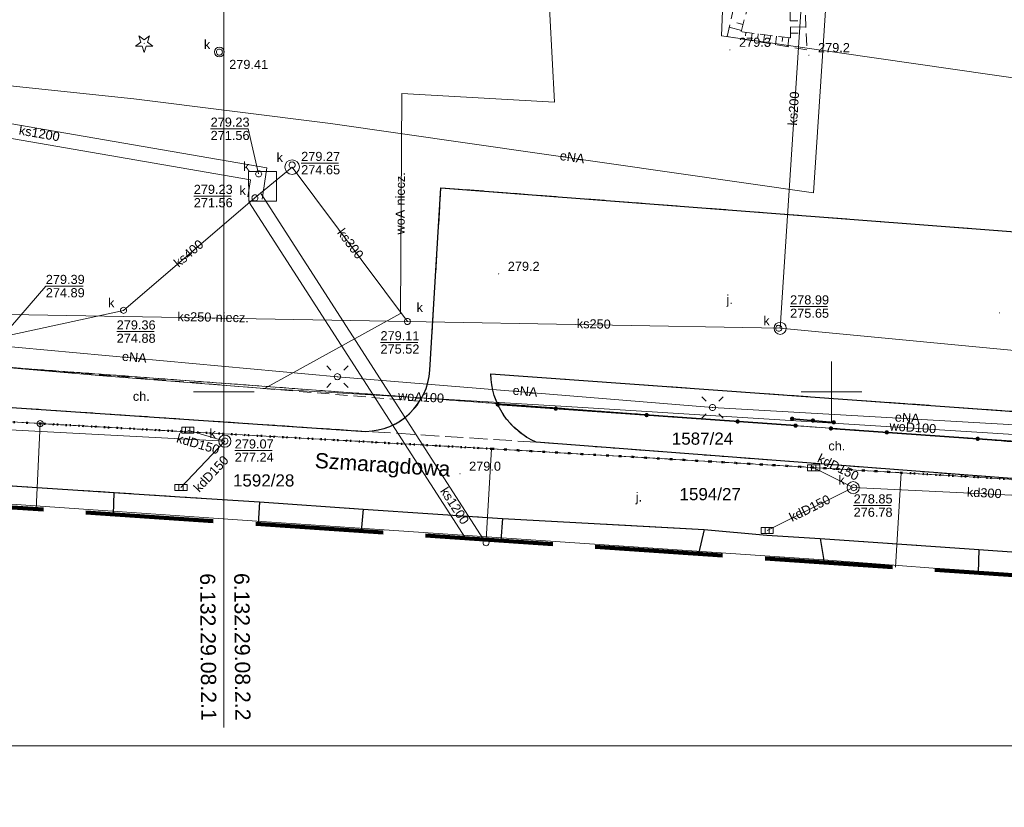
# Model space of a CAD drawing. Extents: x 0 to 6569664, y 0 to 5584502.
# Tile 22 of 64: x 6568383 to 6568464, y 5583916 to 5583981. Entities that reach past the tile are written whole.
import ezdxf
from ezdxf.enums import TextEntityAlignment as Align

# ---------------------------------------------------------------- set-up
doc = ezdxf.new("R2010")
doc.units = 0
doc.header["$PDSIZE"] = 0.75
for name, pattern in [('GAK', [3.5, 2, -0.7, 0.1, -0.7]), ('KROPK2', [1, 0.05, -0.95]), ('PRZER1-1', [1, 0.5, -0.5]), ('PRZER2-1', [1.5, 1, -0.5]), ('PRZER3-1', [2, 1.5, -0.5])]:
    doc.linetypes.add(name, pattern=pattern)
doc.layers.get('0').update_dxf_attribs({"linetype": 'CONTINUOUS'})
doc.layers.get('Defpoints').update_dxf_attribs({"linetype": 'CONTINUOUS'})
for name, color, linetype, lineweight in [('EGDE', 7, 'CONTINUOUS', 18), ('EGDE_O', 7, 'CONTINUOUS', 18), ('EGPG', 7, 'CONTINUOUS', 18), ('GELULI_O', 7, 'CONTINUOUS', 18), ('GESJAE', 7, 'CONTINUOUS', 50), ('GUPPRZ_O', 7, 'CONTINUOUS', 18), ('OTKC', 7, 'CONTINUOUS', 18), ('OTKC_O', 7, 'CONTINUOUS', 18), ('OTKJ', 7, 'CONTINUOUS', 18), ('OTKJ_O', 7, 'CONTINUOUS', 18), ('OTKK', 7, 'CONTINUOUS', 25), ('OTOO', 7, 'CONTINUOUS', 35), ('OTRK', 7, 'CONTINUOUS', 18), ('OTRN', 7, 'CONTINUOUS', 13), ('OTRN_O', 7, 'CONTINUOUS', 13), ('ramka sekcji', 7, 'CONTINUOUS', 18), ('siec', 7, 'GAK', 70), ('SUEO', 7, 'CONTINUOUS', 18), ('SUPK', 7, 'CONTINUOUS', 18), ('SUPW', 7, 'CONTINUOUS', 18), ('SUPW_O', 7, 'CONTINUOUS', 18), ('zakres', 6, 'PRZER3-1', 106)]:
    doc.layers.add(name, color=color, linetype=linetype, lineweight=lineweight)
for name, color, linetype, lineweight, true_color in [('EGUG', 7, 'CONTINUOUS', 18, 0x008000), ('OTZG', 7, 'CONTINUOUS', 18, 0x008000), ('SUEP', 1, 'CONTINUOUS', 18, 0xff0000), ('SUEP_O', 1, 'CONTINUOUS', 18, 0xff0000), ('SUKK', 7, 'CONTINUOUS', 18, 0x803300), ('SUKP', 7, 'CONTINUOUS', 18, 0x803300), ('SUKP_O', 7, 'CONTINUOUS', 18, 0x803300), ('SUKS', 7, 'CONTINUOUS', 18, 0x803300), ('SUKS_O', 7, 'CONTINUOUS', 18, 0x803300), ('SUWP', 5, 'CONTINUOUS', 18, 0x0000ff), ('SUWP_O', 5, 'CONTINUOUS', 18, 0x0000ff)]:
    doc.layers.add(name, color=color, linetype=linetype, lineweight=lineweight, true_color=true_color)
doc.styles.add('Arial', font='arial.ttf')
doc.styles.add('GEO-INFO', font='arial.ttf')
doc.dimstyles.get("Standard").update_dxf_attribs({"dimtxt": 0.18, "dimasz": 0.18, "dimexe": 0.18, "dimexo": 0.0625, "dimgap": 0.09, "dimtad": 0, "dimtih": 1, "dimtoh": 1, "dimdec": 4, "dimzin": 0, "dimdsep": 46, "dimtxsty": 'Standard', "dimcen": 0.09, "dimadec": 0, "dimazin": 0, "dimtfac": 1, "dimtdec": 4, "dimtofl": 0, "dimtmove": 0, "dimatfit": 3, "dimfxl": 0, "dimtolj": 1, "dimtzin": 0, "dimarcsym": 0})

# ---------------------------------------------------------------- blocks, each defined once
blk = doc.blocks.new('D_GSPRDI1')
blk.add_hatch(color=0).paths.add_polyline_path([(0, -0.045), (0.013906, -0.042798), (0.02645, -0.036406), (0.036406, -0.02645), (0.042798, -0.013906), (0.045, 0), (0.042798, 0.013906), (0.036406, 0.02645), (0.02645, 0.036406), (0.013906, 0.042798), (0, 0.045), (-0.013906, 0.042798), (-0.02645, 0.036406), (-0.036406, 0.02645), (-0.042798, 0.013906), (-0.045, 0), (-0.042798, -0.013906), (-0.036406, -0.02645), (-0.02645, -0.036406), (-0.013906, -0.042798)])
at = {"color": 0}
blk.add_lwpolyline([(0.272471, 0.088531), (0.713338, -0.231778), (0.168396, -0.231778), (0, -0.750048), (-0.168396, -0.231778), (-0.713338, -0.231778), (-0.272471, 0.088531), (-0.440867, 0.606801), (0, 0.286493), (0.440867, 0.606801)], close=True, dxfattribs=at)
blk = doc.blocks.new('D_GSPWPN1')
blk.add_hatch(color=0).paths.add_polyline_path([(-0.045, 0), (-0.043467, -0.011647), (-0.038971, -0.0225), (-0.03182, -0.03182), (-0.0225, -0.038971), (-0.011647, -0.043467), (0, -0.045), (0.011647, -0.043467), (0.0225, -0.038971), (0.03182, -0.03182), (0.038971, -0.0225), (0.043467, -0.011647), (0.045, 0), (0.043467, 0.011647), (0.038971, 0.0225), (0.03182, 0.03182), (0.0225, 0.038971), (0.011647, 0.043467), (0, 0.045), (-0.011647, 0.043467), (-0.0225, 0.038971), (-0.03182, 0.03182), (-0.038971, 0.0225), (-0.043467, 0.011647)])
blk = doc.blocks.new('D_GUPIWZ1_1')
at = {"color": 0}
blk.add_lwpolyline([(0, 0.25), (0.064705, 0.241481), (0.125, 0.216506), (0.176777, 0.176777), (0.216506, 0.125), (0.241481, 0.064705), (0.25, 0), (0.241481, -0.064705), (0.216506, -0.125), (0.176777, -0.176777), (0.125, -0.216506), (0.064705, -0.241481), (0, -0.25), (-0.064705, -0.241481), (-0.125, -0.216506), (-0.176777, -0.176777), (-0.216506, -0.125), (-0.241481, -0.064705), (-0.25, 0), (-0.241481, 0.064705), (-0.216506, 0.125), (-0.176777, 0.176777), (-0.125, 0.216506), (-0.064705, 0.241481)], close=True, dxfattribs=at)
blk = doc.blocks.new('D_GUPKKS1')
at = {"color": 0}
blk.add_lwpolyline([(0.5, -0.25), (-0.5, -0.25), (-0.5, 0.25), (0.5, 0.25)], close=True, dxfattribs=at)
for points in [[(-0.175, -0.25), (-0.175, 0.25)], [(0.175, -0.25), (0.175, 0.25)]]:
    blk.add_lwpolyline(points, dxfattribs=at)
blk = doc.blocks.new('D_GUPKSD1_1')
at = {"color": 0}
blk.add_lwpolyline([(0, 0.25), (0.064705, 0.241481), (0.125, 0.216506), (0.176777, 0.176777), (0.216506, 0.125), (0.241481, 0.064705), (0.25, 0), (0.241481, -0.064705), (0.216506, -0.125), (0.176777, -0.176777), (0.125, -0.216506), (0.064705, -0.241481), (0, -0.25), (-0.064705, -0.241481), (-0.125, -0.216506), (-0.176777, -0.176777), (-0.216506, -0.125), (-0.241481, -0.064705), (-0.25, 0), (-0.241481, 0.064705), (-0.216506, 0.125), (-0.176777, 0.176777), (-0.125, 0.216506), (-0.064705, 0.241481)], close=True, dxfattribs=at)
blk = doc.blocks.new('D_GEPPGD1_1')
at = {"color": 0}
blk.add_lwpolyline([(0, 0.25), (0.077254, 0.237764), (0.146946, 0.202254), (0.202254, 0.146946), (0.237764, 0.077254), (0.25, 0), (0.237764, -0.077254), (0.202254, -0.146946), (0.146946, -0.202254), (0.077254, -0.237764), (0, -0.25), (-0.077254, -0.237764), (-0.146946, -0.202254), (-0.202254, -0.146946), (-0.237764, -0.077254), (-0.25, 0), (-0.237764, 0.077254), (-0.202254, 0.146946), (-0.146946, 0.202254), (-0.077254, 0.237764)], close=True, dxfattribs=at)
blk = doc.blocks.new('D_GEPPGD1_2')
blk.add_hatch(color=0).paths.add_polyline_path([(0, -0.045), (0.013906, -0.042798), (0.02645, -0.036406), (0.036406, -0.02645), (0.042798, -0.013906), (0.045, 0), (0.042798, 0.013906), (0.036406, 0.02645), (0.02645, 0.036406), (0.013906, 0.042798), (0, 0.045), (-0.013906, 0.042798), (-0.02645, 0.036406), (-0.036406, 0.02645), (-0.042798, 0.013906), (-0.045, 0), (-0.042798, -0.013906), (-0.036406, -0.02645), (-0.02645, -0.036406), (-0.013906, -0.042798)])
blk = doc.blocks.new('D_KOLO')
blk.add_hatch(color=0).paths.add_polyline_path([(-0.175, 0), (-0.169037, -0.045293), (-0.151554, -0.0875), (-0.123744, -0.123744), (-0.0875, -0.151554), (-0.045293, -0.169037), (0, -0.175), (0.045293, -0.169037), (0.0875, -0.151554), (0.123744, -0.123744), (0.151554, -0.0875), (0.169037, -0.045293), (0.175, 0), (0.169037, 0.045293), (0.151554, 0.0875), (0.123744, 0.123744), (0.0875, 0.151554), (0.045293, 0.169037), (0, 0.175), (-0.045293, 0.169037), (-0.0875, 0.151554), (-0.123744, 0.123744), (-0.151554, 0.0875), (-0.169037, 0.045293)])
blk = doc.blocks.new('D_GSLKOG1')
blk.add_hatch(color=0).paths.add_polyline_path([(-0.175, 0), (-0.169037, -0.045293), (-0.151554, -0.0875), (-0.123744, -0.123744), (-0.0875, -0.151554), (-0.045293, -0.169037), (0, -0.175), (0.045293, -0.169037), (0.0875, -0.151554), (0.123744, -0.123744), (0.151554, -0.0875), (0.169037, -0.045293), (0.175, 0), (0.169037, 0.045293), (0.151554, 0.0875), (0.123744, 0.123744), (0.0875, 0.151554), (0.045293, 0.169037), (0, 0.175), (-0.045293, 0.169037), (-0.0875, 0.151554), (-0.123744, 0.123744), (-0.151554, 0.0875), (-0.169037, 0.045293)])
blk = doc.blocks.new('D_GUPELA2')
blk.add_hatch(color=0).paths.add_polyline_path([(-0.001087, 0.044987), (0.011881, 0.043403), (0.021281, 0.03965), (0.030065, 0.033482), (0.038133, 0.023893), (0.043117, 0.012881), (0.044986, 0.001113), (0.044323, -0.007777), (0.040557, -0.019497), (0.033417, -0.030138), (0.024849, -0.037517), (0.013788, -0.042836), (0.002013, -0.044955), (-0.00982, -0.043916), (-0.020466, -0.040077), (-0.029541, -0.033946), (-0.036867, -0.025804), (-0.04187, -0.01649), (-0.04461, -0.005909), (-0.044532, 0.006476), (-0.041285, 0.017903), (-0.034764, 0.028574), (-0.024479, 0.03776), (-0.013449, 0.042943)])
at = {"color": 0}
for points in [[(-0.883883, 0.883883), (-0.53033, 0.53033)], [(0.883883, 0.883883), (0.53033, 0.53033)], [(-0.883883, -0.883883), (-0.53033, -0.53033)], [(0.883883, -0.883883), (0.53033, -0.53033)]]:
    blk.add_lwpolyline(points, dxfattribs=at)
blk = doc.blocks.new('D_GUPELA1')
at = {"color": 0}
blk.add_lwpolyline([(0, 0.25), (0.064705, 0.241481), (0.125, 0.216506), (0.176777, 0.176777), (0.216506, 0.125), (0.241481, 0.064705), (0.25, 0), (0.241481, -0.064705), (0.216506, -0.125), (0.176777, -0.176777), (0.125, -0.216506), (0.064705, -0.241481), (0, -0.25), (-0.064705, -0.241481), (-0.125, -0.216506), (-0.176777, -0.176777), (-0.216506, -0.125), (-0.241481, -0.064705), (-0.25, 0), (-0.241481, 0.064705), (-0.216506, 0.125), (-0.176777, 0.176777), (-0.125, 0.216506), (-0.064705, 0.241481)], close=True, dxfattribs=at)
blk = doc.blocks.new('*D45')
at = {"layer": 'Defpoints', "color": 0}
for p in [(6568647.5, 5584150), (6568650, 5584150), (0, 0)]:
    blk.add_point(p, dxfattribs=at)
at = {"layer": 'ramka sekcji', "color": 0, "lineweight": -2}
blk.add_line((6568649.938, 5584150), (6568647.5, 5584150), dxfattribs=at)
at = {"layer": 'ramka sekcji', "color": 0, "insert": (6568644.106, 5584150), "char_height": 0.75, "attachment_point": 5, "style": 'GEO-INFO'}
blk.add_mtext('\\A1;5584150.0000', dxfattribs=at)
blk = doc.blocks.new('*D46')
at = {"layer": 'Defpoints', "color": 0}
for p in [(6568650, 5584152.5), (6568650, 5584150), (0, 0)]:
    blk.add_point(p, dxfattribs=at)
at = {"layer": 'ramka sekcji', "color": 0, "lineweight": -2}
blk.add_line((6568650, 5584150.062), (6568650, 5584152.5), dxfattribs=at)
at = {"layer": 'ramka sekcji', "color": 0, "insert": (6568650, 5584155.896), "char_height": 0.75, "attachment_point": 5, "rotation": 90, "style": 'GEO-INFO'}
blk.add_mtext('\\A1;6568650.0000', dxfattribs=at)

msp = doc.modelspace()

# ---------------------------------------------------------------- linework, layer by layer
at = {"layer": 'EGDE', "linetype": 'Continuous', "elevation": 10.22}
for points in [[(6568594.31055, 5583939.47691), (6568591.06023, 5583939.65534), (6568585.12694, 5583937.54872), (6568482.90911, 5583944.55214), (6568370.44353, 5583952.88368), (6568294.32233, 5583957.98331), (6568295.92847, 5583986.21622), (6568307.93382, 5584034.73468), (6568319.9193, 5584083.24287), (6568320.72616, 5584086.59352), (6568329.45932, 5584084.84591), (6568374.48985, 5584081.95589), (6568374.92948, 5584088.19204), (6568391.77674, 5584086.94902), (6568441.65482, 5584081.9513), (6568491.15577, 5584079.0589), (6568538.06756, 5584076.86319), (6568558.47556, 5584075.58605), (6568583.6998, 5584038.16817), (6568609.00522, 5584036.3441), (6568644.22449, 5584009.45582)], [(6568329.64942, 5583950.6479), (6568347.08402, 5583949.61245), (6568384.89553, 5583947.37946), (6568384.55877, 5583940.34066)], [(6568384.55877, 5583940.34066), (6568384.89553, 5583947.37946)], [(6568384.89553, 5583947.37946), (6568422.02493, 5583945.3077), (6568421.59917, 5583937.83878)], [(6568421.59917, 5583937.83878), (6568422.02493, 5583945.3077)], [(6568422.02493, 5583945.3077), (6568440.05974, 5583944.25999), (6568455.74272, 5583943.342), (6568455.26522, 5583935.56482)], [(6568455.26522, 5583935.56482), (6568455.74272, 5583943.342)], [(6568455.74272, 5583943.342), (6568470.18479, 5583942.48802), (6568484.61672, 5583941.64391), (6568501.75009, 5583940.70461), (6568518.83334, 5583939.77466), (6568555.7519, 5583937.77022), (6568581.68298, 5583936.28424), (6568593.99258, 5583935.5803)]]:
    msp.add_lwpolyline(points, dxfattribs=at)
msp.add_lwpolyline([(6568294.32233, 5583957.98331), (6568370.44353, 5583952.88368), (6568482.90911, 5583944.55214), (6568585.12694, 5583937.54872), (6568581.68298, 5583936.28424), (6568555.7519, 5583937.77022), (6568518.83334, 5583939.77466), (6568501.75009, 5583940.70461), (6568484.61672, 5583941.64391), (6568470.18479, 5583942.48802), (6568455.74272, 5583943.342), (6568440.05974, 5583944.25999), (6568422.02493, 5583945.3077), (6568384.89553, 5583947.37946), (6568347.08402, 5583949.61245), (6568329.64942, 5583950.6479), (6568293.66008, 5583952.72437), (6568294.26523, 5583956.9825)], close=True, dxfattribs=at)
at = {"layer": 'EGUG', "linetype": 'PRZER1-1', "lineweight": 18, "elevation": 10.08}
for points in [[(6568593.99258, 5583935.5803), (6568581.68298, 5583936.28424), (6568555.7519, 5583937.77022), (6568518.83334, 5583939.77466), (6568501.75009, 5583940.70461), (6568484.61672, 5583941.64391), (6568470.18479, 5583942.48802), (6568455.74272, 5583943.342), (6568440.05974, 5583944.25999), (6568422.02493, 5583945.3077), (6568384.89553, 5583947.37946), (6568347.08402, 5583949.61245), (6568329.64942, 5583950.6479), (6568293.66008, 5583952.72437), (6568292.84874, 5583952.82392), (6568273.1723, 5583953.99051), (6568262.61008, 5583954.10444), (6568261.2106, 5583954.0564), (6568251.21944, 5583954.86774), (6568249.43294, 5583955.01221)], [(6568249.43294, 5583955.01221), (6568251.21944, 5583954.86774), (6568261.2106, 5583954.0564), (6568262.61008, 5583954.10444), (6568273.1723, 5583953.99051), (6568292.84874, 5583952.82392), (6568293.66008, 5583952.72437), (6568329.64942, 5583950.6479), (6568347.08402, 5583949.61245), (6568384.89553, 5583947.37946), (6568422.02493, 5583945.3077), (6568440.05974, 5583944.25999), (6568455.74272, 5583943.342), (6568470.18479, 5583942.48802), (6568484.61672, 5583941.64391), (6568501.75009, 5583940.70461), (6568518.83334, 5583939.77466), (6568555.7519, 5583937.77022), (6568581.68298, 5583936.28424), (6568593.99258, 5583935.5803)], [(6568370.44353, 5583952.88368), (6568482.90911, 5583944.55214), (6568585.12694, 5583937.54872), (6568591.06023, 5583939.65534), (6568594.31055, 5583939.47691)], [(6568594.31055, 5583939.47691), (6568591.06023, 5583939.65534), (6568585.12694, 5583937.54872), (6568482.90911, 5583944.55214), (6568370.44353, 5583952.88368)]]:
    msp.add_lwpolyline(points, dxfattribs=at)
at = {"layer": 'GESJAE', "linetype": 'KROPK2', "lineweight": 50, "elevation": 10.22}
for points in [[(6568593.99258, 5583935.5803), (6568581.68298, 5583936.28424), (6568555.7519, 5583937.77022), (6568518.83334, 5583939.77466), (6568501.75009, 5583940.70461), (6568484.61672, 5583941.64391), (6568470.18479, 5583942.48802), (6568455.74272, 5583943.342), (6568440.05974, 5583944.25999), (6568422.02493, 5583945.3077), (6568384.89553, 5583947.37946), (6568347.08402, 5583949.61245), (6568329.64942, 5583950.6479), (6568293.66008, 5583952.72437), (6568292.84874, 5583952.82392), (6568273.1723, 5583953.99051), (6568262.61008, 5583954.10444), (6568261.2106, 5583954.0564), (6568251.21944, 5583954.86774), (6568249.43294, 5583955.01221)], [(6568249.43294, 5583955.01221), (6568251.21944, 5583954.86774), (6568261.2106, 5583954.0564), (6568262.61008, 5583954.10444), (6568273.1723, 5583953.99051), (6568292.84874, 5583952.82392), (6568293.66008, 5583952.72437), (6568329.64942, 5583950.6479), (6568347.08402, 5583949.61245), (6568384.89553, 5583947.37946), (6568422.02493, 5583945.3077), (6568440.05974, 5583944.25999), (6568455.74272, 5583943.342), (6568470.18479, 5583942.48802), (6568484.61672, 5583941.64391), (6568501.75009, 5583940.70461), (6568518.83334, 5583939.77466), (6568555.7519, 5583937.77022), (6568581.68298, 5583936.28424), (6568593.99258, 5583935.5803)]]:
    msp.add_lwpolyline(points, dxfattribs=at)
at = {"layer": 'GUPPRZ_O', "linetype": 'Continuous', "lineweight": 13, "elevation": 10.8, "flags": 128}
for points in [[(6568402.87288, 5583967.91717), (6568402.00172, 5583971.62699), (6568398.92172, 5583971.62699)], [(6568406.3736, 5583968.80822), (6568409.4536, 5583968.80822)], [(6568397.53389, 5583966.09864), (6568400.61389, 5583966.09864)], [(6568381.7576, 5583954.52498), (6568385.35816, 5583958.69081), (6568388.43816, 5583958.69081)], [(6568446.60009, 5583957.00849), (6568449.68009, 5583957.00849)], [(6568391.19233, 5583954.94718), (6568394.27233, 5583954.94718)], [(6568412.89751, 5583954.05884), (6568415.97751, 5583954.05884)], [(6568400.90758, 5583945.15776), (6568403.98758, 5583945.15776)], [(6568451.82618, 5583940.63703), (6568454.90618, 5583940.63703)]]:
    msp.add_lwpolyline(points, dxfattribs=at)
at = {"layer": 'OTKC', "linetype": 'PRZER2-1', "lineweight": 18, "elevation": 10.18}
for points in [[(6568374.84, 5583949.22, -0.2946697), (6568370.32, 5583953), (6568416.12, 5583949.21, -0.25234606), (6568411.69, 5583946.74)], [(6568474.11, 5583945.28, 0.27929192), (6568475.9, 5583946.07), (6568476.83, 5583951.34), (6568478.34, 5583949.48), (6568477.93, 5583945.56), (6568476.72, 5583943.3), (6568474.92, 5583942.09), (6568425.7, 5583945.85, -0.18180306), (6568422.55, 5583948.95)]]:
    msp.add_lwpolyline(points, format="xyb", close=True, dxfattribs=at)
at = {"layer": 'OTKJ', "linetype": 'PRZER3-1', "lineweight": 18, "elevation": 10.18}
msp.add_lwpolyline([(6568425.7, 5583945.85), (6568411.69, 5583946.74, 0.39350109), (6568416.95, 5583951.78), (6568417.87, 5583966.78), (6568471.57, 5583962.65), (6568471.16, 5583957.88), (6568470.57, 5583953.16), (6568470, 5583948.03), (6568421.97, 5583951.46, 0.29097234)], format="xyb", close=True, dxfattribs=at)
msp.add_lwpolyline([(6568593.36913, 5583927.94024), (6568543.91, 5583931.15), (6568534.71, 5583931.94), (6568529.09, 5583932.43), (6568523.49, 5583932.78), (6568521.24, 5583932.63), (6568515.01, 5583933.41), (6568509.55728, 5583933.95163), (6568503.65, 5583934.16), (6568497.17612, 5583934.43965), (6568485.59074, 5583935.3109), (6568476.32, 5583936.13), (6568472.97, 5583936.26), (6568462.13971, 5583937.01223), (6568449.07, 5583937.92), (6568444.68, 5583938.19), (6568439.54, 5583938.66), (6568422.95, 5583939.56), (6568411.48, 5583940.34), (6568402.93, 5583940.93), (6568396.38, 5583941.36), (6568390.98789, 5583941.71091), (6568361.96, 5583943.6)], dxfattribs=at)
at = {"layer": 'OTKK', "linetype": 'Continuous', "lineweight": 25, "elevation": 10.18}
for points in [[(6568374.84, 5583949.22), (6568411.69, 5583946.74, 0.39350109), (6568416.95, 5583951.78), (6568417.87, 5583966.78), (6568471.57, 5583962.65)], [(6568358.66488, 5583942.08966, -0.16710768), (6568361.96, 5583943.6), (6568396.38, 5583941.36), (6568402.93, 5583940.93), (6568411.48, 5583940.34), (6568422.95, 5583939.56), (6568439.54, 5583938.66), (6568444.68, 5583938.19), (6568449.07, 5583937.92), (6568462.13971, 5583937.01223), (6568472.97, 5583936.26), (6568476.32, 5583936.13), (6568485.59074, 5583935.3109), (6568497.17612, 5583934.43965), (6568503.65, 5583934.16), (6568509.55728, 5583933.95163), (6568515.01, 5583933.41), (6568521.24, 5583932.63), (6568523.49, 5583932.78), (6568529.09, 5583932.43), (6568534.71, 5583931.94), (6568543.91, 5583931.15), (6568545.21, 5583929.53), (6568545.21725, 5583929.48905)]]:
    msp.add_lwpolyline(points, format="xyb", dxfattribs=at)
msp.add_lwpolyline([(6568470, 5583948.03), (6568470.57, 5583953.16), (6568474.51, 5583952.76), (6568476.83, 5583951.34), (6568478.34, 5583949.48), (6568477.93, 5583945.56), (6568476.72, 5583943.3), (6568474.92, 5583942.09), (6568425.7, 5583945.85, -0.29097234), (6568421.97, 5583951.46)], format="xyb", close=True, dxfattribs=at)
for points in [[(6568390.92179, 5583939.91088), (6568390.98789, 5583941.71091)], [(6568402.93, 5583940.93), (6568402.8401, 5583939.10586)], [(6568411.48, 5583940.34), (6568411.30305, 5583938.53423)], [(6568422.95, 5583939.56), (6568422.79778, 5583937.75782)], [(6568439.54, 5583938.66), (6568439.06722, 5583936.65891)], [(6568449.07, 5583937.92), (6568449.39233, 5583935.96151)], [(6568462.13971, 5583937.01223), (6568462.07344, 5583935.10496)]]:
    msp.add_lwpolyline(points, dxfattribs=at)
at = {"layer": 'OTOO', "linetype": 'Continuous', "lineweight": 35, "elevation": 10.18}
for points in [[(6568422.55, 5583948.95), (6568447.05, 5583947.21)], [(6568446.77, 5583947.78), (6568450.19, 5583947.48)], [(6568474.11, 5583945.28), (6568449.96, 5583946.98)]]:
    msp.add_lwpolyline(points, dxfattribs=at)
at = {"layer": 'OTRK', "linetype": 'PRZER2-1', "lineweight": 18, "elevation": 10.06}
for points in [[(6568442.66, 5583984.8), (6568447.74, 5583983.96), (6568447.98, 5583978.11), (6568441.43, 5583979.21), (6568442.65785, 5583984.79023)], [(6568443.62, 5583983.59), (6568446.59, 5583983.01), (6568446.63, 5583979.1), (6568442.57, 5583979.61), (6568443.61745, 5583983.58033)]]:
    msp.add_lwpolyline(points, dxfattribs=at)
for points in [[(6568442.66, 5583984.8), (6568447.74, 5583983.96), (6568447.98, 5583978.11), (6568441.43, 5583979.21)], [(6568443.62, 5583983.59), (6568446.59, 5583983.01), (6568446.63, 5583979.1), (6568442.57, 5583979.61)]]:
    msp.add_lwpolyline(points, close=True, dxfattribs=at)
at = {"layer": 'OTRK', "linetype": 'Continuous', "lineweight": 18, "elevation": 10.06}
for points in [[(6568442.59713, 5583979.71284), (6568441.59861, 5583979.97627)], [(6568442.72695, 5583980.20491), (6568442.21751, 5583980.33931)], [(6568446.61568, 5583980.49968), (6568447.24856, 5583980.50616)], [(6568446.62089, 5583979.9908), (6568447.9023, 5583980.00391)], [(6568442.96942, 5583979.55983), (6568442.932, 5583979.26193)], [(6568443.39689, 5583978.87968), (6568443.47436, 5583979.4964)], [(6568443.9793, 5583979.43297), (6568443.93925, 5583979.11415)], [(6568444.40152, 5583978.71097), (6568444.48424, 5583979.36954)], [(6568444.98919, 5583979.30611), (6568444.94651, 5583978.96636)], [(6568445.40614, 5583978.54225), (6568445.49413, 5583979.24268)], [(6568445.99907, 5583979.17925), (6568445.95376, 5583978.81857)], [(6568446.41077, 5583978.37353), (6568446.50401, 5583979.11583)], [(6568446.62609, 5583979.48191), (6568447.27463, 5583979.48855)]]:
    msp.add_lwpolyline(points, dxfattribs=at)
at = {"layer": 'ramka sekcji'}
for p, q in [((6568400, 5583922.37672), (6568400, 5584000)), ((6568400, 5583950), (6568400, 5583952.5)), ((6568450, 5583950), (6568450, 5583952.5)), ((6568400, 5583950), (6568397.5, 5583950)), ((6568400, 5583950), (6568400, 5583947.5)), ((6568400, 5583950), (6568402.5, 5583950)), ((6568450, 5583950), (6568447.5, 5583950)), ((6568450, 5583950), (6568450, 5583947.5)), ((6568450, 5583950), (6568452.5, 5583950))]:
    msp.add_line(p, q, dxfattribs=at)
at = {"layer": 'siec', "linetype": 'ByBlock', "lineweight": 20}
msp.add_lwpolyline([(6568734.39713, 5584289.91756), (6568240.9245, 5584289.91756), (6568240.9245, 5583920.87902), (6568734.39713, 5583920.87902)], close=True, dxfattribs=at)
at = {"layer": 'SUEP', "linetype": 'Continuous', "lineweight": 18, "elevation": 10.14}
for points in [[(6568461.96392, 5584050.56923), (6568462.1777, 5584051.59338), (6568455.34395, 5584051.84535), (6568453.40597, 5584031.5088), (6568450.53309, 5583996.80907), (6568448.53546, 5583966.36094), (6568408.78897, 5583972.06926), (6568392.59187, 5583974.08072), (6568365.19254, 5583976.97792)], [(6568444.01192, 5584047.82702), (6568441.38542, 5583990.29269), (6568440.95352, 5583979.26726), (6568466.45054, 5583975.60951), (6568466.39316, 5583974.00964), (6568466.2272, 5583973.46246), (6568467.21386, 5583948.20619), (6568536.11292, 5583940.91441), (6568541.52968, 5583940.57618), (6568547.44455, 5583941.31845), (6568547.39903, 5583950.90062), (6568548.75489, 5583954.02615)], [(6568501.6896, 5583945.31919), (6568472.25746, 5583946.86907), (6568440.21549, 5583948.70235), (6568409.35359, 5583951.23589), (6568375.92587, 5583954.28443)], [(6568473.29386, 5583934.34709), (6568473.16984, 5583934.35584), (6568449.33485, 5583936.15886), (6568422.479, 5583938.01297), (6568402.73022, 5583939.35862), (6568381.74001, 5583940.80828), (6568355.01339, 5583942.72407), (6568327.45479, 5583944.78916), (6568298.14637, 5583946.83171), (6568267.64219, 5583948.53883)]]:
    msp.add_lwpolyline(points, dxfattribs=at)
at = {"layer": 'SUKP', "linetype": 'Continuous', "lineweight": 18, "elevation": 10.14}
for points in [[(6568452.3056, 5584042.0096), (6568450.97527, 5584028.98349), (6568449.9658, 5584014.23627), (6568449.23205, 5584006.06716), (6568448.14265, 5583991.36195), (6568445.77966, 5583955.21846)], [(6568280.37351, 5583990.34339), (6568282.31396, 5583991.60192), (6568318.90738, 5583984.47181), (6568350.87811, 5583977.50525), (6568403.55573, 5583968.40813), (6568403.16129, 5583965.85161)], [(6568281.02649, 5583989.33661), (6568282.56025, 5583990.33137), (6568318.66486, 5583983.2965), (6568350.64815, 5583976.3272), (6568402.19003, 5583967.42621), (6568401.97532, 5583966.03459)], [(6568415.11015, 5583955.784), (6568405.62323, 5583968.47768), (6568402.5683, 5583965.9431)], [(6568403.07267, 5583966.26809), (6568421.3818, 5583937.85347)], [(6568381.7576, 5583954.52498), (6568391.75675, 5583956.69308), (6568402.5683, 5583965.9431)], [(6568402.06394, 5583965.61811), (6568419.8893, 5583937.95428)], [(6568415.11015, 5583955.784), (6568379.28, 5583956.41)], [(6568445.77966, 5583955.21846), (6568415.11015, 5583955.784)], [(6568492.95, 5583950.74), (6568445.77966, 5583955.21846)], [(6568400.09595, 5583945.93978), (6568366.22, 5583947.71038)], [(6568397.04, 5583946.83), (6568400.09595, 5583945.93978)], [(6568396.48, 5583942.13), (6568400.09595, 5583945.93978)], [(6568448.54, 5583943.74), (6568451.79001, 5583942.10912)], [(6568444.71, 5583938.59), (6568451.79001, 5583942.10912)], [(6568451.79001, 5583942.10912), (6568473.35371, 5583941.09358)]]:
    msp.add_lwpolyline(points, dxfattribs=at)
at = {"layer": 'SUPK', "linetype": 'Continuous', "lineweight": 18, "elevation": 10.14}
for points in [[(6568399.64338, 5583977.54628, -1), (6568399.64338, 5583978.34628, -1)], [(6568405.62323, 5583967.87768, -1), (6568405.62323, 5583969.07768, -1)], [(6568445.77966, 5583954.71846, -1), (6568445.77966, 5583955.71846, -1)], [(6568400.09595, 5583945.43978, -1), (6568400.09595, 5583946.43978, -1)], [(6568451.79001, 5583941.60912, -1), (6568451.79001, 5583942.60912, -1)]]:
    msp.add_lwpolyline(points, format="xyb", close=True, dxfattribs=at)
msp.add_lwpolyline([(6568402.06103, 5583965.66378), (6568404.35252, 5583965.66378), (6568404.35252, 5583968.12269), (6568402.04628, 5583968.12269)], close=True, dxfattribs=at)
at = {"layer": 'SUWP', "linetype": 'Continuous', "lineweight": 18, "elevation": 10.14}
for points in [[(6568425.67848, 5584002.79645), (6568427.21846, 5583973.81621), (6568414.65681, 5583974.54188)], [(6568403.35963, 5583950.26759), (6568414.55085, 5583956.44227), (6568414.65681, 5583974.54188)], [(6568429.10146, 5583948.71915), (6568484.28952, 5583945.26398), (6568487.45, 5583954.75)], [(6568375.67832, 5583952.5411), (6568390.39564, 5583951.28063), (6568403.35963, 5583950.26759), (6568429.10146, 5583948.71915)]]:
    msp.add_lwpolyline(points, dxfattribs=at)
at = {"layer": 'zakres', "ltscale": 7}
msp.add_lwpolyline([(6568306.59555, 5584258.01123), (6568299.2612, 5584234.56823), (6568280.6299, 5584172.98146), (6568276.44824, 5584154.31965), (6568267.58948, 5584107.60505), (6568261.88828, 5584068.50066), (6568256.46359, 5584021.7748), (6568252.69909, 5583965.99225), (6568250.34937, 5583966.23815), (6568248.9828, 5583949.49809), (6568593.23088, 5583926.24598), (6568594.73885, 5583944.72564), (6568600.03506, 5583944.48551), (6568601.93947, 5583972.41355), (6568624.21788, 5583971.15638)], dxfattribs=at)

# ---------------------------------------------------------------- block references
at = {"layer": 'EGPG', "linetype": 'Continuous', "lineweight": 18}
for name, p in [('D_GEPPGD1_1', (6568384.89553, 5583947.37946, 10.24)), ('D_GEPPGD1_2', (6568422.02493, 5583945.3077, 10.24)), ('D_GEPPGD1_2', (6568440.05974, 5583944.25999, 10.24)), ('D_GEPPGD1_2', (6568455.74272, 5583943.342, 10.24)), ('D_GEPPGD1_1', (6568421.5845, 5583937.58141, 10.24))]:
    msp.add_blockref(name, p, dxfattribs=at)
at = {"layer": 'OTOO', "linetype": 'Continuous', "lineweight": 35}
for name, p, rotation in [('D_GSLKOG1', (6568422.55, 5583948.95, 10.18), 355.9376512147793), ('D_KOLO', (6568427.31884, 5583948.61131, 10.18), 355.9376512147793), ('D_KOLO', (6568427.31884, 5583948.61131, 10.18), 355.9376512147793), ('D_KOLO', (6568434.8, 5583948.08, 10.18), 355.9376512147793), ('D_KOLO', (6568434.8, 5583948.08, 10.18), 355.9376512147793), ('D_KOLO', (6568442.28116, 5583947.54869, 10.18), 355.9376512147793), ('D_KOLO', (6568442.28116, 5583947.54869, 10.18), 355.9376512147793), ('D_GSLKOG1', (6568446.77, 5583947.78, 10.18), 354.9868862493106), ('D_GSLKOG1', (6568447.05, 5583947.21, 10.18), 355.9376512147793), ('D_KOLO', (6568448.48, 5583947.63, 10.18), 354.9868862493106), ('D_KOLO', (6568448.48, 5583947.63, 10.18), 354.9868862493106), ('D_GSLKOG1', (6568450.19, 5583947.48, 10.18), 354.9868862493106), ('D_GSLKOG1', (6568449.96, 5583946.98, 10.18), 175.9733988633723), ('D_KOLO', (6568454.55351, 5583946.65665, 10.18), 175.9733988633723), ('D_KOLO', (6568454.55351, 5583946.65665, 10.18), 175.9733988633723), ('D_KOLO', (6568462.035, 5583946.13, 10.18), 175.9733988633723), ('D_KOLO', (6568462.035, 5583946.13, 10.18), 175.9733988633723)]:
    msp.add_blockref(name, p, dxfattribs=dict(at, rotation=rotation))
at = {"layer": 'OTRN', "linetype": 'Continuous', "lineweight": 13}
for p in [(6568441.65, 5583978.12, 10.08), (6568448.15, 5583977.68, 10.08), (6568422.62, 5583959.69, 10.08), (6568463.82, 5583956.48, 10.08), (6568419.44, 5583943.25, 10.08)]:
    msp.add_blockref('D_GSPWPN1', p, dxfattribs=at)
at = {"layer": 'OTZG', "linetype": 'Continuous', "lineweight": 18}
msp.add_blockref('D_GSPRDI1', (6568393.45, 5583978.66, 10.12), dxfattribs=at)
at = {"layer": 'SUEO', "linetype": 'Continuous', "lineweight": 18}
for name, p in [('D_GUPELA2', (6568409.35359, 5583951.23589, 10.15)), ('D_GUPELA1', (6568409.35359, 5583951.23589, 10.16)), ('D_GUPELA2', (6568440.21549, 5583948.70235, 10.15)), ('D_GUPELA1', (6568440.21549, 5583948.70235, 10.16))]:
    msp.add_blockref(name, p, dxfattribs=at)
at = {"layer": 'SUKK', "linetype": 'Continuous', "lineweight": 18}
for p in [(6568397.04, 5583946.83, 10.16), (6568448.54, 5583943.74, 10.16), (6568396.48, 5583942.13, 10.16), (6568444.71, 5583938.59, 10.16)]:
    msp.add_blockref('D_GUPKKS1', p, dxfattribs=at)
at = {"layer": 'SUKS', "linetype": 'Continuous', "lineweight": 18}
for p in [(6568402.87288, 5583967.91717, 10.16), (6568391.75675, 5583956.69308, 10.16), (6568415.11015, 5583955.784, 10.16)]:
    msp.add_blockref('D_GUPKSD1_1', p, dxfattribs=at)
at = {"layer": 'SUPW', "linetype": 'Continuous', "lineweight": 18}
for p in [(6568399.64351, 5583977.93628, 10.18), (6568405.6236, 5583968.65268, 10.18), (6568402.87288, 5583967.91717, 10.18), (6568402.5683, 5583965.9431, 10.18), (6568445.66966, 5583955.21782, 10.18), (6568400.09595, 5583945.93978, 10.18), (6568451.84, 5583942.11, 10.18)]:
    msp.add_blockref('D_GUPIWZ1_1', p, dxfattribs=at)

# ---------------------------------------------------------------- texts
at = {"layer": 'EGDE_O', "linetype": 'Continuous', "style": 'Arial'}
for s, p in [('1587/24', (6568439.39351, 5583945.64381, 10.8)), ('1592/28', (6568403.28691, 5583942.20455, 10.8)), ('1594/27', (6568440.02623, 5583941.07722, 10.8))]:
    msp.add_text(s, height=1, dxfattribs=at).set_placement(p, align=Align.CENTER)
at = {"layer": 'GELULI_O', "linetype": 'Continuous', "lineweight": 0, "style": 'Arial'}
msp.add_text('Szmaragdowa', height=1.25, rotation=356.3250551, dxfattribs=at).set_placement((6568413.02805, 5583943.37836, 10.8), align=Align.CENTER)
at = {"layer": 'GUPPRZ_O', "linetype": 'Continuous', "lineweight": 0, "style": 'Arial'}
for s, p in [('279.41', (6568400.44986, 5583976.54839, 10.8)), ('279.23', (6568398.92172, 5583971.79949, 10.8)), ('271.56', (6568398.92172, 5583970.70449, 10.8)), ('279.27', (6568406.3736, 5583968.98072, 10.8)), ('274.65', (6568406.3736, 5583967.88572, 10.8)), ('279.23', (6568397.53389, 5583966.27114, 10.8)), ('271.56', (6568397.53389, 5583965.17614, 10.8)), ('279.39', (6568385.35816, 5583958.86331, 10.8)), ('274.89', (6568385.35816, 5583957.76831, 10.8)), ('278.99', (6568446.60009, 5583957.18099, 10.8)), ('275.65', (6568446.60009, 5583956.08599, 10.8)), ('279.36', (6568391.19233, 5583955.11968, 10.8)), ('274.88', (6568391.19233, 5583954.02468, 10.8)), ('279.11', (6568412.89751, 5583954.23134, 10.8)), ('275.52', (6568412.89751, 5583953.13634, 10.8)), ('279.07', (6568400.90758, 5583945.33026, 10.8)), ('277.24', (6568400.90758, 5583944.23526, 10.8)), ('278.85', (6568451.82618, 5583940.80953, 10.8)), ('276.78', (6568451.82618, 5583939.71453, 10.8))]:
    msp.add_text(s, height=0.75, dxfattribs=at).set_placement(p)
at = {"layer": 'OTKC_O', "linetype": 'Continuous', "lineweight": 0, "style": 'Arial'}
for p in [(6568393.22, 5583949.25054, 10.8), (6568450.445, 5583945.16859, 10.8)]:
    msp.add_text('ch.', height=0.75, dxfattribs=at).set_placement(p, align=Align.CENTER)
at = {"layer": 'OTKJ_O', "linetype": 'Continuous', "lineweight": 0, "style": 'Arial'}
for p in [(6568441.63, 5583957.21085, 10.8), (6568434.155, 5583940.96542, 10.8)]:
    msp.add_text('j.', height=0.75, dxfattribs=at).set_placement(p, align=Align.CENTER)
at = {"layer": 'OTRN_O', "linetype": 'Continuous', "lineweight": 0, "style": 'Arial'}
for s, p in [('279.3', (6568442.4, 5583978.37, 10.8)), ('279.2', (6568448.9, 5583977.93, 10.8)), ('279.2', (6568423.37, 5583959.94, 10.8)), ('279.0', (6568420.19, 5583943.5, 10.8))]:
    msp.add_text(s, height=0.75, dxfattribs=at).set_placement(p)
at = {"layer": 'ramka sekcji', "style": 'Arial'}
for s, p in [('6.132.29.08.2.1', (6568398.7286, 5583929.00044)), ('6.132.29.08.2.2', (6568401.53298, 5583929.02291))]:
    msp.add_text(s, height=1.25, rotation=630.4902977, dxfattribs=at).set_placement(p, align=Align.MIDDLE_CENTER)
at = {"layer": 'SUEP_O', "linetype": 'Continuous', "lineweight": 0, "style": 'Arial'}
for rotation, p in [(351.8271732, (6568428.62049, 5583968.9246, 10.8)), (354.7891667, (6568392.61307, 5583952.4679, 10.8)), (355.3069403, (6568424.76053, 5583949.67663, 10.8)), (356.725393, (6568456.21971, 5583947.49271, 10.8))]:
    msp.add_text('eNA', height=0.75, rotation=rotation, dxfattribs=at).set_placement(p, align=Align.CENTER)
at = {"layer": 'SUKP_O', "linetype": 'Continuous', "lineweight": 0, "style": 'Arial'}
for s, rotation, p in [('ks200', 86.2594326, (6568447.25401, 5583973.27106, 10.8)), ('ks1200', 350.2019886, (6568384.76839, 5583970.87945, 10.8)), ('ks300', 306.7734969, (6568410.13161, 5583961.95515, 10.8)), ('ks400', 40.5492112, (6568397.35332, 5583961.09509, 10.8)), ('ks250-niecz.', 358.9990743, (6568399.12256, 5583955.75896, 10.8)), ('ks250', 358.943602, (6568430.4395, 5583955.2078, 10.8)), ('kdD150', 343.7587647, (6568397.78485, 5583945.35083, 10.8)), ('kdD150', 333.713421, (6568450.3929, 5583943.45681, 10.8)), ('kdD150', 46.4951914, (6568399.22721, 5583942.99307, 10.8)), ('ks1200', 302.7959533, (6568418.68897, 5583940.41858, 10.8)), ('kd300', 357.3036686, (6568462.55806, 5583941.3082, 10.8)), ('kdD150', 26.4296529, (6568448.38063, 5583940.08675, 10.8))]:
    msp.add_text(s, height=0.75, rotation=rotation, dxfattribs=at).set_placement(p, align=Align.CENTER)
at = {"layer": 'SUKS_O', "linetype": 'Continuous', "lineweight": 0, "style": 'Arial'}
for p in [(6568402.12288, 5583968.16717, 10.8), (6568391.00675, 5583956.94308, 10.8), (6568416.39145, 5583956.56066, 10.8)]:
    msp.add_text('k', height=0.75, dxfattribs=at).set_placement(p, align=Align.RIGHT)
at = {"layer": 'SUPW_O', "linetype": 'Continuous', "lineweight": 0, "style": 'Arial'}
for p in [(6568398.89351, 5583978.18628, 10.8), (6568404.8736, 5583968.90268, 10.8), (6568402.12288, 5583968.16717, 10.8), (6568401.8183, 5583966.1931, 10.8), (6568444.91966, 5583955.46782, 10.8), (6568399.34595, 5583946.18978, 10.8), (6568451.09, 5583942.36, 10.8)]:
    msp.add_text('k', height=0.75, dxfattribs=at).set_placement(p, align=Align.RIGHT)
at = {"layer": 'SUWP_O', "linetype": 'Continuous', "lineweight": 0, "style": 'Arial'}
for s, rotation, p in [('woA-niecz.', 89.6645551, (6568414.8973, 5583965.49036, 10.8)), ('woA100', 356.5576493, (6568416.21293, 5583949.20042, 10.8)), ('woD100', 356.4175496, (6568456.67715, 5583946.69866, 10.8))]:
    msp.add_text(s, height=0.75, rotation=rotation, dxfattribs=at).set_placement(p, align=Align.CENTER)

# ---------------------------------------------------------------- dimensions: what is measured, and where the dimension line sits
at = {"layer": 'ramka sekcji'}
for offset, dtype, picture, middle in [((0, 2.5), 1, '*D46', (6568650, 5584155.8956787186)), ((-2.5, 0), 0, '*D45', (6568644.1063676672, 5584150))]:
    dim = msp.add_ordinate_dim(feature_location=(6568650, 5584150), offset=offset, dtype=dtype, origin=(0, 0), dimstyle='Standard', override={"dimtxt": 0.75, "dimtxsty": 'GEO-INFO'}, dxfattribs=at)
    dim.commit()
    dim.dimension.update_dxf_attribs({"geometry": picture, "text_midpoint": middle})

doc.saveas('drawing.dxf')
